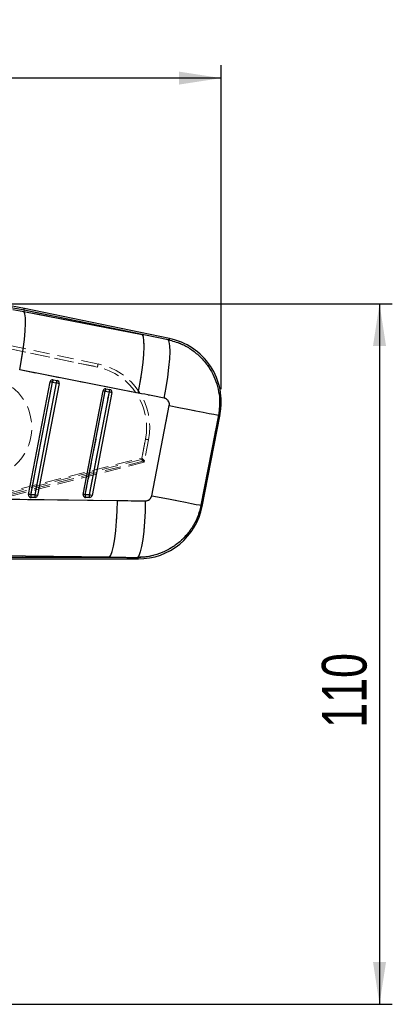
# Model space of a CAD drawing. Header units: millimetres. Extents: x 27 to 413, y 83 to 286.
# Tile 15 of 17: x 202 to 231, y 209 to 286. Entities that reach past the tile are written whole.
import ezdxf

# ---------------------------------------------------------------- set-up
doc = ezdxf.new("R2010")
doc.units = ezdxf.units.MM
doc.linetypes.add('HIDDEN', pattern=[1.905, 1.27, -0.635])
doc.layers.add('FORMATO', color=179, linetype='Continuous')
doc.styles.add('SLDTEXTSTYLE0', font='TXT', dxfattribs={"width": 0.75})
doc.dimstyles.new('SLDDIMSTYLE1', dxfattribs={"dimtxt": 3.5, "dimasz": 3.302, "dimexe": 0, "dimexo": 0.0625, "dimgap": 0.875, "dimtad": 1, "dimdec": 0, "dimlfac": 2, "dimrnd": 1e-09, "dimzin": 12, "dimdsep": 46, "dimtxsty": 'SLDTEXTSTYLE0', "dimsah": 1, "dimcen": 0.09, "dimadec": 0, "dimazin": 3, "dimtfac": 1, "dimtofl": 0, "dimtmove": 0, "dimatfit": 3, "dimfxl": 0, "dimfrac": 2, "dimtolj": 1, "dimtzin": 12, "dimarcsym": 0})

# ---------------------------------------------------------------- blocks, each defined once
blk = doc.blocks.new('_D_1')
at = {"layer": 'FORMATO'}
for p, q in [((199.843, 264.045), (231.213, 264.045)), ((230.213, 264.045), (230.213, 209.183)), ((135.417, 209.183), (231.213, 209.183))]:
    blk.add_line(p, q, dxfattribs=at)
for points in [[(230.213, 264.045), (229.705, 260.743), (230.721, 260.743)], [(230.213, 209.183), (230.721, 212.485), (229.705, 212.485)]]:
    blk.add_solid(points, dxfattribs=at)
at = {"layer": 'FORMATO', "insert": (225.701, 230.832), "char_height": 3.5, "attachment_point": 1, "rotation": 90, "style": 'SLDTEXTSTYLE0'}
blk.add_mtext('110', dxfattribs=at)
blk = doc.blocks.new('_D_2')
at = {"layer": 'FORMATO'}
for p, q in [((50.417, 212.82), (50.417, 282.708)), ((217.831, 257.345), (217.831, 282.708)), ((217.831, 281.708), (50.417, 281.708))]:
    blk.add_line(p, q, dxfattribs=at)
for points in [[(50.417, 281.708), (53.719, 281.2), (53.719, 282.216)], [(217.831, 281.708), (214.529, 282.216), (214.529, 281.2)]]:
    blk.add_solid(points, dxfattribs=at)
at = {"layer": 'FORMATO', "insert": (130.9, 286.22), "char_height": 3.5, "attachment_point": 1, "style": 'SLDTEXTSTYLE0'}
blk.add_mtext('335', dxfattribs=at)

msp = doc.modelspace()

# ---------------------------------------------------------------- linework, layer by layer
at = {"color": 7, "linetype": 'Continuous', "lineweight": 25}
for p, q in [((201.52497, 263.57915), (202.37672, 263.43189)), ((202.39999, 263.54384), (202.37672, 263.43189)), ((202.37672, 263.43189), (211.65457, 261.61931)), ((211.65457, 261.61931), (202.39999, 263.54384)), ((213.78891, 261.31354), (202.42751, 263.67619)), ((211.34216, 257.04488), (202.0643, 258.85746)), ((202.7621, 249.11339), (204.45406, 257.92354)), ((202.93416, 249.08042), (204.62612, 257.89058)), ((204.92403, 257.8394), (203.24186, 249.08029)), ((205.14853, 257.79622), (203.46636, 249.03711)), ((204.62612, 257.89058), (204.92403, 257.8394)), ((204.6876, 258.08536), (204.9855, 258.03418)), ((207.02513, 249.11159), (208.58128, 257.21454)), ((207.1972, 249.07862), (208.75335, 257.18157)), ((209.05124, 257.1304), (207.50491, 249.07849)), ((209.27575, 257.08722), (207.72941, 249.03531)), ((208.75335, 257.18157), (209.05124, 257.1304)), ((208.81483, 257.37635), (209.11273, 257.32518)), ((212.39063, 249.01056), (213.76408, 256.06048)), ((217.62045, 255.30919), (216.247, 248.25927)), ((216.33328, 248.16909), (217.737, 255.37438)), ((203.24186, 249.08029), (202.93416, 249.08042)), ((207.50491, 249.07849), (207.1972, 249.07862)), ((199.71565, 248.75426), (209.70301, 248.63119)), ((203.2681, 248.8721), (202.96039, 248.87223)), ((207.53114, 248.8703), (207.22344, 248.87043)), ((198.84436, 244.06982), (211.34979, 244.06454)), ((198.84441, 244.20501), (209.08711, 244.20068)), ((209.08711, 244.20068), (199.09975, 244.32376))]:
    msp.add_line(p, q, dxfattribs=at)
at = {"color": 7, "linetype": 'HIDDEN', "lineweight": 18}
for p, q in [((202.37672, 263.43189), (201.52497, 263.57915)), ((202.39999, 263.54384), (202.37672, 263.43189)), ((211.65457, 261.61931), (202.37672, 263.43189)), ((202.39999, 263.54384), (211.65457, 261.61931)), ((201.29446, 260.76322), (208.19669, 259.33034)), ((201.0477, 260.5596), (208.14694, 259.08582)), ((208.14694, 259.08582), (201.30134, 260.50695)), ((202.0643, 258.85746), (211.34216, 257.04488)), ((204.62612, 257.89058), (202.93416, 249.08042)), ((203.24186, 249.08029), (204.92403, 257.8394)), ((204.92403, 257.8394), (204.62612, 257.89058)), ((208.75335, 257.18157), (207.1972, 249.07862)), ((207.50491, 249.07849), (209.05124, 257.1304)), ((209.05124, 257.1304), (208.75335, 257.18157)), ((213.76408, 256.06048), (212.39063, 249.01056)), ((216.247, 248.25927), (217.62045, 255.30919)), ((211.90201, 253.43815), (211.58929, 251.83432)), ((211.61232, 251.95243), (211.90201, 253.43815)), ((212.14633, 253.39004), (211.82618, 251.74813)), ((161.57775, 239.28456), (211.61232, 251.95243)), ((211.58929, 251.83432), (161.62794, 239.1682)), ((211.82585, 251.74924), (161.66801, 239.05015)), ((211.80328, 251.63067), (161.67371, 238.9219)), ((211.80328, 251.63067), (211.82618, 251.74813)), ((202.93416, 249.08042), (203.24186, 249.08029)), ((207.1972, 249.07862), (207.50491, 249.07849)), ((209.70301, 248.63119), (199.71565, 248.75426)), ((209.08711, 244.20068), (198.84441, 244.20501)), ((199.09975, 244.32376), (209.08711, 244.20068))]:
    msp.add_line(p, q, dxfattribs=at)
at = {"color": 7, "linetype": 'Continuous', "lineweight": 25, "flags": 128}
for points in [[(202.0643, 258.85746), (202.21516, 259.68554), (202.33981, 260.48936), (202.43402, 261.24139), (202.49452, 261.91586), (202.51927, 262.48969), (202.50741, 262.94322), (202.45934, 263.26091), (202.37672, 263.43189)], [(211.34216, 257.04488), (211.49301, 257.87296), (211.61767, 258.67678), (211.71187, 259.42881), (211.77238, 260.10328), (211.79713, 260.67711), (211.78526, 261.13064), (211.73719, 261.44833), (211.65457, 261.61931)], [(213.3642, 256.64849), (213.51696, 257.48143), (213.64313, 258.28964), (213.73835, 259.04509), (213.79931, 259.7216), (213.82389, 260.29571), (213.81125, 260.74751), (213.76182, 261.06134), (213.67732, 261.22633)], [(213.76408, 256.06048), (214.50531, 255.91608), (215.20759, 255.77926), (215.85077, 255.65396), (216.41635, 255.54377), (216.88809, 255.45187), (217.25243, 255.38088), (217.49891, 255.33287), (217.62045, 255.30919)], [(209.08711, 244.20068), (209.19918, 244.34751), (209.30761, 244.64022), (209.40879, 245.06913), (209.49938, 245.62002), (209.57638, 246.27464), (209.63723, 247.01129), (209.67991, 247.80558), (209.70301, 248.63119)], [(211.89015, 248.60568), (211.86791, 247.77473), (211.8258, 246.97568), (211.76525, 246.23536), (211.68828, 245.57862), (211.59747, 245.0275), (211.49589, 244.6005), (211.38693, 244.31196), (211.27424, 244.17155)], [(212.39063, 249.01056), (213.13185, 248.86616), (213.83414, 248.72934), (214.47732, 248.60404), (215.0429, 248.49385), (215.51464, 248.40195), (215.87898, 248.33097), (216.12546, 248.28295), (216.247, 248.25927)]]:
    msp.add_lwpolyline(points, dxfattribs=at)
at = {"color": 7, "linetype": 'HIDDEN', "lineweight": 18, "flags": 128}
for points in [[(202.0643, 258.85746), (202.21516, 259.68554), (202.33981, 260.48936), (202.43402, 261.24139), (202.49452, 261.91586), (202.51927, 262.48969), (202.50741, 262.94322), (202.45934, 263.26091), (202.37672, 263.43189)], [(202.42751, 263.67619), (202.42579, 263.66791), (202.42063, 263.64309), (202.41203, 263.60172), (202.39999, 263.54384)], [(211.34216, 257.04488), (211.49301, 257.87296), (211.61767, 258.67678), (211.71187, 259.42881), (211.77238, 260.10328), (211.79713, 260.67711), (211.78526, 261.13064), (211.73719, 261.44833), (211.65457, 261.61931)], [(213.3642, 256.64849), (213.51696, 257.48143), (213.64313, 258.28964), (213.73835, 259.04509), (213.79931, 259.7216), (213.82389, 260.29571), (213.81125, 260.74751), (213.76182, 261.06134), (213.67732, 261.22633)], [(213.78891, 261.31354), (213.77651, 261.30384), (213.67732, 261.22633)], [(213.76408, 256.06048), (214.50531, 255.91608), (215.20759, 255.77926), (215.85077, 255.65396), (216.41635, 255.54377), (216.88809, 255.45187), (217.25243, 255.38088), (217.49891, 255.33287), (217.62045, 255.30919)], [(217.62045, 255.30919), (217.72404, 255.36713), (217.737, 255.37438)], [(209.08711, 244.20068), (209.19918, 244.34751), (209.30761, 244.64022), (209.40879, 245.06913), (209.49938, 245.62002), (209.57638, 246.27464), (209.63723, 247.01129), (209.67991, 247.80558), (209.70301, 248.63119)], [(211.89015, 248.60568), (211.86791, 247.77473), (211.8258, 246.97568), (211.76525, 246.23536), (211.68828, 245.57862), (211.59747, 245.0275), (211.49589, 244.6005), (211.38693, 244.31196), (211.27424, 244.17155)], [(212.39063, 249.01056), (213.13185, 248.86616), (213.83414, 248.72934), (214.47732, 248.60404), (215.0429, 248.49385), (215.51464, 248.40195), (215.87898, 248.33097), (216.12546, 248.28295), (216.247, 248.25927)], [(216.33328, 248.16909), (216.32368, 248.17911), (216.247, 248.25927)], [(211.27424, 244.17155), (211.34139, 244.07644), (211.34979, 244.06454)]]:
    msp.add_lwpolyline(points, dxfattribs=at)
at = {"color": 8, "linetype": 'Continuous', "lineweight": 25, "flags": 128}
for points in [[(202.39999, 263.54384), (202.41203, 263.60172), (202.42063, 263.64309), (202.42579, 263.66791), (202.42751, 263.67619)], [(213.67732, 261.22633), (213.77651, 261.30384), (213.78891, 261.31354)], [(217.737, 255.37438), (217.72404, 255.36713), (217.62045, 255.30919)], [(216.247, 248.25927), (216.32368, 248.17911), (216.33328, 248.16909)], [(211.34979, 244.06454), (211.34139, 244.07644), (211.27424, 244.17155)]]:
    msp.add_lwpolyline(points, dxfattribs=at)
at = {"color": 7, "linetype": 'Continuous', "lineweight": 25}
for centre, radius, start, end in [((198.84324, 246.44033), 17.6046, 78.2525181, 106.4758208), ((198.84324, 246.44033), 17.46942, 78.2525181, 106.4758208), ((212.75565, 256.34484), 5.075, 348.6014579, 78.6033928), ((204.65341, 257.88526), 0.203, 82.9208723, 169.1288978), ((184.02111, 150.81886), 109.03632, 79.1070961, 79.199156), ((205.02422, 257.87201), 0.39853, 147.6336419, 177.3299064), ((204.65313, 257.88391), 0.20437, 80.2901582, 82.8896419), ((205.3221, 257.82085), 0.3985, 147.6347149, 177.3321905), ((163.37036, 41.18812), 220.60028, 79.0831621, 79.1425397), ((204.95035, 257.83527), 0.20198, 348.8516251, 79.9791352), ((208.78064, 257.17626), 0.203, 82.9208723, 169.1288978), ((188.12671, 149.99238), 109.15577, 79.1076031, 79.199566), ((209.15142, 257.16302), 0.39851, 147.6327975, 177.3307508), ((208.7814, 257.18182), 0.19739, 80.2498437, 82.9434141), ((209.44934, 257.11183), 0.39853, 147.6336419, 177.3299064), ((169.41039, 50.42424), 210.47288, 79.0817335, 79.1439682), ((209.07758, 257.12628), 0.20198, 348.8489241, 79.9785579), ((202.96145, 249.0751), 0.203, 169.1288978, 255.0307692), ((181.39592, 137.13817), 113.99545, 79.1090986, 79.1971535), ((203.3767, 249.03044), 0.44535, 173.5559618, 200.8078746), ((203.68435, 249.0303), 0.4453, 173.5544169, 200.8094196), ((163.60101, 42.37413), 210.47288, 79.0817335, 79.1439682), ((203.26738, 249.07458), 0.20248, 270.2029996, 349.334828), ((207.22449, 249.0733), 0.203, 169.1288978, 255.0307692), ((185.30301, 135.27378), 115.89175, 79.1102757, 79.1968935), ((207.63967, 249.02863), 0.44529, 173.5538774, 200.809959), ((207.94719, 249.02848), 0.44511, 173.548323, 200.8155134), ((167.2827, 39.34974), 213.55088, 79.082182, 79.1435197), ((207.53041, 249.0728), 0.2025, 270.2074086, 349.330419), ((202.96047, 249.07153), 0.1993, 255.0368578, 269.9774448), ((207.22352, 249.06973), 0.1993, 255.0368578, 269.9774448), ((211.35193, 249.13954), 5.075, 269.6024562, 349.3514191)]:
    msp.add_arc(centre, radius, start, end, dxfattribs=at)
at = {"color": 7, "linetype": 'HIDDEN', "lineweight": 18}
for centre, radius, start, end in [((198.84324, 246.44033), 17.46942, 78.2525181, 106.4758208), ((192.71951, 262.35236), 15.76946, 348.0450084, 348.9516363), ((207.16619, 254.36155), 4.825, 348.9667712, 78.2721134), ((207.16513, 254.36128), 5.075, 348.9667712, 78.2721134), ((199.01262, 254.36042), 4, 283.9758208, 103.9758208), ((184.02111, 150.81886), 109.03632, 79.1070961, 79.199156), ((205.02422, 257.87201), 0.39853, 147.6336419, 177.3299064), ((205.3221, 257.82085), 0.3985, 147.6347149, 177.3321905), ((163.37036, 41.18812), 220.60028, 79.0831621, 79.1425397), ((188.12671, 149.99238), 109.15577, 79.1076031, 79.199566), ((209.15142, 257.16302), 0.39851, 147.6327975, 177.3307508), ((209.44934, 257.11183), 0.39853, 147.6336419, 177.3299064), ((169.41039, 50.42424), 210.47288, 79.0817335, 79.1439682), ((205.59667, 220.7719), 33.26922, 78.6461032, 79.0749471), ((181.39592, 137.13817), 113.99545, 79.1090986, 79.1971535), ((203.3767, 249.03044), 0.44535, 173.5559618, 200.8078746), ((203.68435, 249.0303), 0.4453, 173.5544169, 200.8094196), ((163.60101, 42.37413), 210.47288, 79.0817335, 79.1439682), ((185.30301, 135.27378), 115.89175, 79.1102757, 79.1968935), ((207.63967, 249.02863), 0.44529, 173.5538774, 200.809959), ((207.94719, 249.02848), 0.44511, 173.548323, 200.8155134), ((167.2827, 39.34974), 213.55088, 79.082182, 79.1435197)]:
    msp.add_arc(centre, radius, start, end, dxfattribs=at)
at = {"color": 7, "linetype": 'Continuous', "lineweight": 25}
for centre, major_axis, ratio, start_param, end_param in [((223.93891, 222.91779), (219.23249, -45.65533), 0.15863888, 1.6506194, 1.65985312), ((224.55289, 222.79818), (219.23423, -45.64699), 0.13824246, 1.65060835, 1.65984206), ((235.59164, 279.45996), (228.18839, 0.73538), 0.13561764, 4.59825426, 4.60789616), ((234.97766, 279.57958), (228.18842, 0.86378), 0.15562615, 4.59809376, 4.60773567)]:
    msp.add_ellipse(centre, major_axis=major_axis, ratio=ratio, start_param=start_param, end_param=end_param, dxfattribs=at)
at = {"color": 7, "linetype": 'HIDDEN', "lineweight": 18}
for centre, major_axis, ratio, start_param, end_param in [((223.93891, 222.91779), (219.23249, -45.65533), 0.15863888, 1.6506194, 1.65985312), ((224.55289, 222.79818), (219.23423, -45.64699), 0.13824246, 1.65060835, 1.65984206), ((211.58823, 251.83406), (0.21505, -0.20339), 0.00310397, 0, 1.5688097), ((211.61126, 251.95217), (0.21504, -0.20344), 0.00310397, 0.06784755, 1.56881039), ((211.55824, 251.68022), (0.26794, 0.06845), 0.063181, 6.25324274, 6.31912201), ((235.59164, 279.45996), (228.18839, 0.73538), 0.13561764, 4.59825426, 4.60789616), ((234.97766, 279.57958), (228.18842, 0.86378), 0.15562615, 4.59809376, 4.60773567)]:
    msp.add_ellipse(centre, major_axis=major_axis, ratio=ratio, start_param=start_param, end_param=end_param, dxfattribs=at)
at = {"color": 7, "linetype": 'Continuous', "lineweight": 25}
for points, knots in [([(213.67732, 261.22633), (214.01481, 261.13374), (214.63533, 260.96349), (215.45577, 260.50125), (216.20956, 259.90356), (216.82337, 259.17377), (217.27614, 258.3574), (217.56029, 257.56742), (217.70641, 256.74156), (217.72361, 255.97994), (217.65084, 255.50682), (217.62045, 255.30919)], [0, 0, 0, 0, 0.13308194, 0.24469865, 0.35631534, 0.49866829, 0.60480767, 0.71094599, 0.81731948, 0.92369259, 1, 1, 1, 1]), ([(213.76408, 256.06048), (213.76719, 256.0803), (213.77894, 256.15511), (213.76502, 256.28868), (213.70195, 256.42605), (213.60218, 256.54113), (213.48961, 256.61583), (213.39846, 256.63957), (213.3642, 256.64849)], [0, 0, 0, 0, 0.07604143, 0.28695087, 0.49780602, 0.64042842, 0.86483384, 1, 1, 1, 1]), ([(216.247, 248.25927), (216.18023, 247.99073), (216.04586, 247.45036), (215.67753, 246.69396), (215.17162, 245.96231), (214.53526, 245.32984), (213.79391, 244.82057), (213.00804, 244.45616), (212.15968, 244.21962), (211.56939, 244.18757), (211.27424, 244.17155)], [0, 0, 0, 0, 0.11908727, 0.23963925, 0.36019154, 0.50113106, 0.62346743, 0.74580346, 0.87290174, 1, 1, 1, 1]), ([(211.89015, 248.60568), (211.8929, 248.60567), (211.95212, 248.60532), (212.06867, 248.62543), (212.19894, 248.69782), (212.30266, 248.80013), (212.36395, 248.90249), (212.38399, 248.98365), (212.39063, 249.01056)], [0, 0, 0, 0, 0.0119375, 0.25645885, 0.50114842, 0.64187635, 0.88125393, 1, 1, 1, 1])]:
    msp.add_open_spline(points, degree=3, knots=knots, dxfattribs=at)
at = {"color": 7, "linetype": 'HIDDEN', "lineweight": 18}
for points, knots in [([(217.62045, 255.30919), (217.67034, 255.73826), (217.75261, 256.44574), (217.59194, 257.42829), (217.32047, 258.27149), (216.89568, 259.05953), (216.33454, 259.76061), (215.69807, 260.33173), (214.97637, 260.7831), (214.29264, 261.07585), (213.84815, 261.18455), (213.67732, 261.22633)], [0, 0, 0, 0, 0.16407086, 0.27053258, 0.37699501, 0.50102881, 0.60950274, 0.71797697, 0.82544769, 0.93291798, 1, 1, 1, 1]), ([(213.3642, 256.64849), (213.38157, 256.64449), (213.45412, 256.62781), (213.57364, 256.56709), (213.67764, 256.46044), (213.7472, 256.33278), (213.78073, 256.20205), (213.76914, 256.10348), (213.76408, 256.06048)], [0, 0, 0, 0, 0.06819776, 0.28491342, 0.50179719, 0.62553424, 0.83663924, 1, 1, 1, 1]), ([(211.27424, 244.17155), (211.47705, 244.17926), (211.97192, 244.19805), (212.74562, 244.36939), (213.63669, 244.723), (214.43264, 245.24174), (215.102, 245.88983), (215.61515, 246.58349), (216.02195, 247.37678), (216.17198, 247.9651), (216.247, 248.25927)], [0, 0, 0, 0, 0.087391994, 0.213249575, 0.339105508, 0.498842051, 0.618801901, 0.73876199, 0.86938086, 1, 1, 1, 1]), ([(212.39063, 249.01056), (212.38965, 249.00577), (212.37753, 248.94651), (212.3323, 248.83682), (212.2321, 248.72377), (212.10378, 248.64238), (211.98956, 248.60821), (211.91063, 248.6062), (211.89015, 248.60568)], [0, 0, 0, 0, 0.02100185, 0.25959908, 0.498149, 0.65825602, 0.91131936, 1, 1, 1, 1])]:
    msp.add_open_spline(points, degree=3, knots=knots, dxfattribs=at)

# ---------------------------------------------------------------- dimensions: what is measured, and where the dimension line sits
at = {"layer": 'FORMATO'}
dim = msp.add_linear_dim(base=(50.41658, 281.70779), p1=(217.83065, 256.34484), p2=(50.41658, 211.82044), dimstyle='SLDDIMSTYLE1', dxfattribs=at)
dim.commit()
dim.dimension.update_dxf_attribs({"geometry": '_D_2', "text_midpoint": (134.77924, 281.70779), "dimtype": 160})
dim = msp.add_linear_dim(base=(230.2129, 209.18294), p1=(198.84324, 264.04493), p2=(134.41658, 209.18294), angle=90, dimstyle='SLDDIMSTYLE1', dxfattribs=at)
dim.commit()
dim.dimension.update_dxf_attribs({"geometry": '_D_1', "text_midpoint": (230.2129, 234.71069), "dimtype": 160})

doc.saveas('drawing.dxf')
